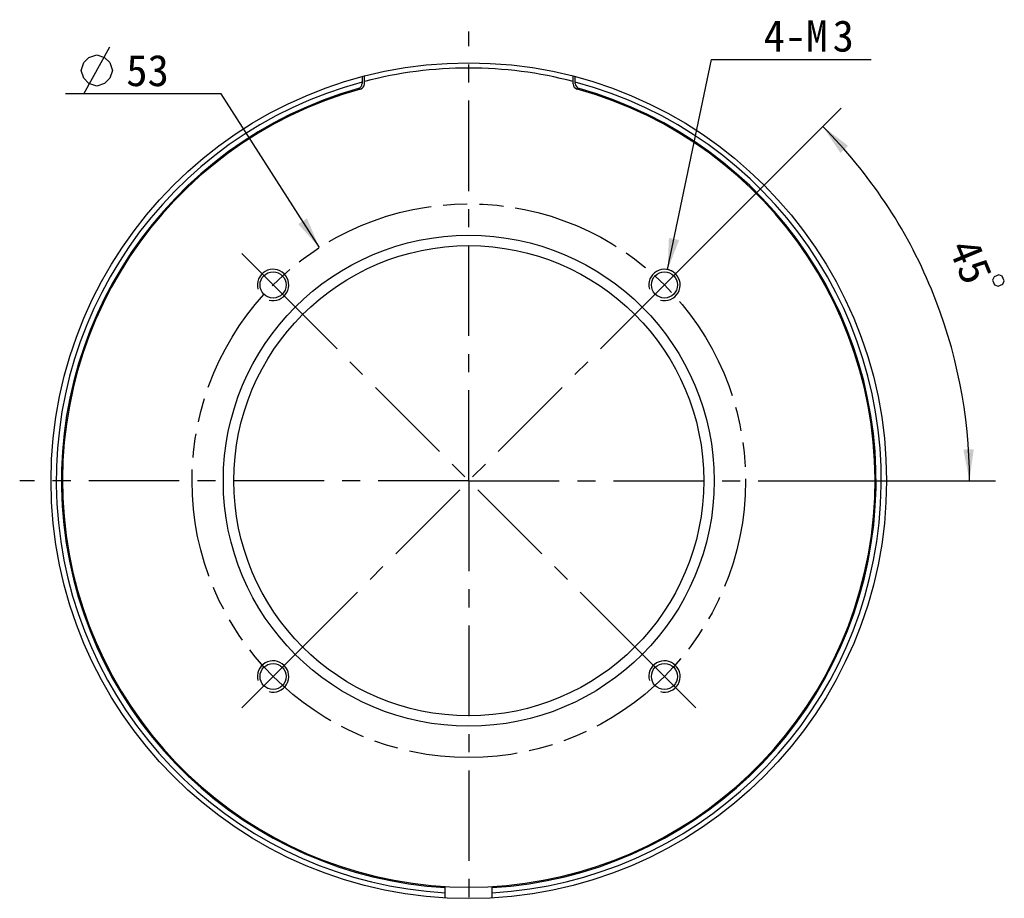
# Model space of a CAD drawing. Header units: millimetres. Extents: x 103 to 217, y -12 to 211.
# Tile 2 of 4: x 103 to 197, y 67 to 151. Entities that reach past the tile are written whole.
import ezdxf
from ezdxf.enums import TextEntityAlignment as Align

# ---------------------------------------------------------------- set-up
doc = ezdxf.new("R2010")
doc.units = ezdxf.units.MM
doc.header["$LTSCALE"] = 23.1
doc.linetypes.add('CENTER', pattern=[0.6, 0.375, -0.075, 0.075, -0.075])
doc.linetypes.add('PHANTOM', pattern=[0.8, 0.45, -0.05, 0.1, -0.05, 0.1, -0.05])
doc.layers.get('0').update_dxf_attribs({"linetype": 'CONTINUOUS'})
for name, color, linetype in [('00_COMPONENTS', 7, 'CONTINUOUS'), ('03_ALL_AXES', 7, 'CONTINUOUS'), ('07_ALL_HOLES', 7, 'CONTINUOUS'), ('51__DRAFT_DIMS', 7, 'CONTINUOUS')]:
    doc.layers.add(name, color=color, linetype=linetype)
doc.styles.get("Standard").update_dxf_attribs({"font": 'simfang.ttf'})
doc.dimstyles.new('DIMSTYLE_1', dxfattribs={"dimtxt": 3, "dimasz": 3, "dimexe": 2.5, "dimexo": 0.5, "dimgap": 3, "dimtad": 1, "dimdec": 1, "dimdsep": 46, "dimtxsty": 'STANDARD', "dimblk": '_FILLED', "dimblk1": '_FILLED', "dimblk2": '_FILLED', "dimcen": 0.09, "dimclrt": 3, "dimazin": 2, "dimtp": 0.5, "dimtm": 0.5, "dimtfac": 1, "dimtdec": -1, "dimtofl": 0, "dimtmove": 0, "dimatfit": 3, "dimldrblk": '_FILLED', "dimfxl": 1, "dimtolj": 1, "dimarcsym": 0})
doc.dimstyles.new('DIMSTYLE_2', dxfattribs={"dimtxt": 3, "dimasz": 3, "dimexe": 2.5, "dimexo": 0.5, "dimtad": 1, "dimdsep": 46, "dimtxsty": 'STANDARD', "dimblk": '_FILLED', "dimblk1": '_FILLED', "dimblk2": '_FILLED', "dimcen": 0.09, "dimclrt": 3, "dimazin": 2, "dimtp": 0.1, "dimtm": 0.1, "dimtfac": 1, "dimtofl": 0, "dimtmove": 0, "dimatfit": 1, "dimldrblk": '_FILLED', "dimfxl": 1, "dimtolj": 1, "dimarcsym": 0})
doc.dimstyles.new('DIMSTYLE_5', dxfattribs={"dimtxt": 3, "dimasz": 3, "dimexe": 2.5, "dimexo": 0.5, "dimtad": 1, "dimdsep": 46, "dimtxsty": 'STANDARD', "dimblk": '_FILLED', "dimblk1": '_FILLED', "dimblk2": '_FILLED', "dimcen": 0.09, "dimazin": 2, "dimtp": 0.1, "dimtm": 0.1, "dimtfac": 1, "dimtofl": 0, "dimtmove": 0, "dimatfit": 1, "dimldrblk": '_FILLED', "dimfxl": 1, "dimtolj": 1, "dimarcsym": 0})

# ---------------------------------------------------------------- blocks, each defined once
blk = doc.blocks.new('*D1')
at = {"layer": '51__DRAFT_DIMS', "color": 4}
for p, q in [((164.794, 126.427), (181.372, 143.005)), ((178.035, 107.335), (196.147, 107.335))]:
    blk.add_line(p, q, dxfattribs=at)
for start, end in [(22.5, 45), (0, 22.5)]:
    blk.add_arc((145.703, 107.335), 47.944, start, end, dxfattribs=at)
for points in [[(182.023, 139.393), (179.604, 141.237), (181.294, 138.708)], [(193.053, 110.318), (193.647, 107.335), (194.053, 110.349)]]:
    blk.add_solid(points, dxfattribs=at)
at = {"layer": '51__DRAFT_DIMS', "color": 3}
blk.add_text('45', height=3, rotation=-67.5, dxfattribs=at).set_placement((192.386, 127.755), align=Align.CENTER)
blk = doc.blocks.new('_FILLED')
at = {"color": 0, "linetype": 'ByBlock'}
blk.add_solid([(0, 0), (-1, 0.167), (-1, -0.167)], dxfattribs=at)
blk = doc.blocks.new('*D2')
at = {"layer": '51__DRAFT_DIMS', "color": 4}
for p, q in [((164.746, 127.542), (168.929, 147.66)), ((168.929, 147.66), (172.429, 147.66)), ((172.429, 147.66), (184.242, 147.66))]:
    blk.add_line(p, q, dxfattribs=at)
at = {"layer": '51__DRAFT_DIMS', "color": 4, "xscale": 3, "yscale": 3, "zscale": 3, "rotation": 258.2549354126}
blk.add_blockref('_FILLED', (164.746, 127.542), dxfattribs=at)
at = {"layer": '51__DRAFT_DIMS', "color": 3}
for s, p in [('4-M', (173.929, 148.41)), ('3', (180.538, 148.41))]:
    blk.add_text(s, height=3, dxfattribs=at).set_placement(p)
blk = doc.blocks.new('*D6')
at = {"color": 1}
for p, q in [((118.486, 144.355), (107.08, 144.355)), ((121.986, 144.355), (118.486, 144.355)), ((131.407, 129.649), (121.986, 144.355))]:
    blk.add_line(p, q, dxfattribs=at)
at = {"color": 1, "xscale": 3, "yscale": 3, "zscale": 3, "rotation": 302.6454032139}
blk.add_blockref('_FILLED', (131.407, 129.649), dxfattribs=at)
at = {"color": 1}
blk.add_text('53', height=3, dxfattribs=at).set_placement((116.986, 145.105), align=Align.RIGHT)

msp = doc.modelspace()

# ---------------------------------------------------------------- linework, layer by layer
at = {"color": 1}
msp.add_line((108.83, 144.3547), (111.33, 148.8547), dxfattribs=at)
msp.add_lwpolyline([(108.58, 146.6047), (108.83, 147.3547), (109.33, 147.8547), (110.08, 148.1048), (110.83, 147.8547), (111.33, 147.3547), (111.58, 146.6047), (111.33, 145.8547), (110.83, 145.3547), (110.08, 145.1048), (109.33, 145.3547), (108.83, 145.8547), (108.58, 146.6047)], dxfattribs=at)
at = {"layer": '00_COMPONENTS', "color": 7}
for p, q in [((135.5026, 146.0129), (135.5026, 145.4956)), ((135.5026, 145.4953), (135.5026, 145.3584)), ((135.7026, 145.3104), (135.7026, 146.0651)), ((155.7026, 145.3104), (155.7026, 146.0651)), ((155.9026, 145.4956), (155.9026, 146.0129)), ((155.9026, 145.3584), (155.9026, 145.4953)), ((143.4526, 67.3986), (143.4526, 68.5086)), ((147.9526, 67.3986), (147.9526, 68.5086))]:
    msp.add_line(p, q, dxfattribs=at)
for centre, radius in [((145.7026, 107.3353), 40), ((145.7026, 107.3353), 23.5), ((145.7026, 107.3353), 22.5), ((126.9642, 126.0736), 1.25), ((164.4409, 126.0736), 1.25), ((126.9642, 88.5969), 1.25), ((164.4409, 88.5969), 1.25)]:
    msp.add_circle(centre, radius, dxfattribs=at)
for centre, radius, start, end in [((145.7026, 107.3353), 39.5, 75.335146, 104.664854), ((145.7026, 107.3353), 39.5, 104.965046, 266.734548), ((135.0026, 145.3584), 0.5, 285.717, 360), ((135.2026, 145.3104), 0.5, 285.455951, 360), ((145.7026, 107.3353), 39.5, 273.265452, 75.034957), ((156.2026, 145.3104), 0.5, 180, 254.544049), ((156.4026, 145.3584), 0.5, 180, 254.283), ((145.7026, 107.3353), 39, 105.717, 266.692638), ((145.7026, 107.3353), 38.9, 105.455951, 74.544049), ((145.7026, 107.3353), 39, 273.307362, 74.283)]:
    msp.add_arc(centre, radius, start, end, dxfattribs=at)
at = {"layer": '00_COMPONENTS', "color": 4}
for centre in [(126.9642, 126.0736), (164.4409, 126.0736), (126.9642, 88.5969), (164.4409, 88.5969)]:
    msp.add_arc(centre, 1.5, 255, 195, dxfattribs=at)
at = {"layer": '03_ALL_AXES', "color": 1, "linetype": 'CENTER'}
for q in [(145.7026, 150.3353), (102.7026, 107.3353), (145.7026, 64.3353), (188.7026, 107.3353)]:
    msp.add_line((145.7026, 107.3353), q, dxfattribs=at)
at = {"layer": '07_ALL_HOLES', "color": 1, "linetype": 'CENTER'}
for p, q in [((126.9642, 126.0736), (123.959, 129.0788)), ((164.4409, 126.0736), (167.4461, 129.0788)), ((126.9642, 126.0736), (161.4357, 91.6021)), ((164.4409, 126.0736), (129.6801, 91.3128)), ((164.4409, 88.5969), (161.4357, 91.6021)), ((126.9642, 88.5969), (129.6801, 91.3128)), ((126.9642, 88.5969), (123.959, 85.5917)), ((164.4409, 88.5969), (167.4461, 85.5917))]:
    msp.add_line(p, q, dxfattribs=at)
at = {"layer": '07_ALL_HOLES', "color": 1, "linetype": 'PHANTOM'}
msp.add_circle((145.7026, 107.3353), 26.5, dxfattribs=at)
at = {"layer": '51__DRAFT_DIMS', "color": 3}
msp.add_lwpolyline([(196.4628, 127.0586), (196.0008, 126.8672), (195.8655, 126.5406), (196.0569, 126.0786), (196.3835, 125.9433), (196.8455, 126.1347), (196.9808, 126.4613), (196.7894, 126.9233), (196.4628, 127.0586)], dxfattribs=at)
at = {"layer": '51__DRAFT_DIMS', "color": 4}
msp.add_arc((164.4409, 126.0736), 1.5, 59.819987, 90, dxfattribs=at)

# ---------------------------------------------------------------- dimensions: what is measured, and where the dimension line sits
at = {"color": 1}
dim = msp.add_diameter_dim_2p(p1=(131.4075, 129.6489), p2=(159.9977, 85.0216), text='%%c<>', dimstyle='DIMSTYLE_5', override={"dimtih": 1, "dimtoh": 1, "dimpost": '<>'}, dxfattribs=at)
dim.commit()
dim.dimension.update_dxf_attribs({"geometry": '*D6', "text_midpoint": (114.7831, 146.6047), "dimtype": 163})
at = {"layer": '51__DRAFT_DIMS', "color": 4}
dim = msp.add_diameter_dim_2p(p1=(164.7462, 127.5422), p2=(164.1356, 124.605), text='4-M<>', dimstyle='DIMSTYLE_2', override={"dimtih": 1, "dimtoh": 1, "dimpost": '<>'}, dxfattribs=at)
dim.commit()
dim.dimension.update_dxf_attribs({"geometry": '*D2', "text_midpoint": (178.3353, 149.9103), "dimtype": 163})
dim = msp.add_angular_dim_2l(base=(189.9971, 125.6827), line1=((177.0552, 107.3353), (177.5346, 107.3353)), line2=((164.1019, 125.7346), (164.4409, 126.0736)), dimstyle='DIMSTYLE_1', dxfattribs=at)
dim.commit()
dim.dimension.update_dxf_attribs({"geometry": '*D1', "text_midpoint": (189.6393, 126.5238), "dimtype": 162})

doc.saveas('drawing.dxf')
